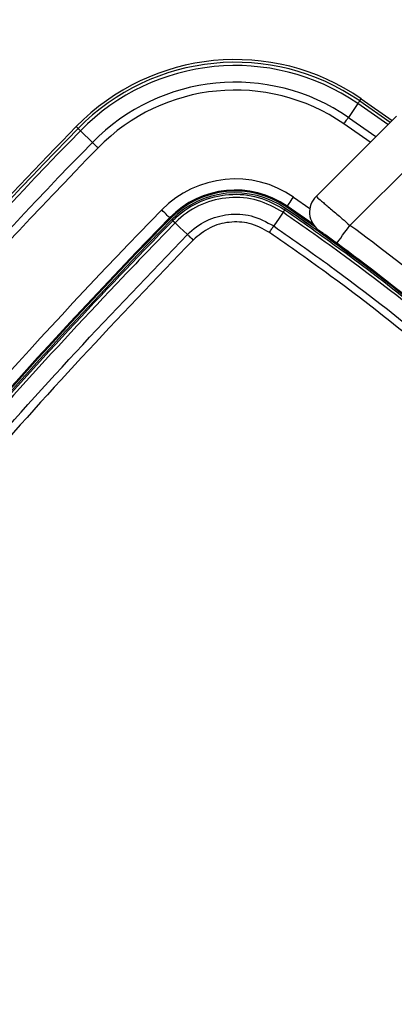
# Paper-space layout 'Surface plate' of a CAD drawing. Header units: millimetres. Extents: x 65420 to 443956, y 26941 to 406945.
# Tile 58 of 71: x 90862 to 92548, y 243284 to 247716. Entities that reach past the tile are written whole.
import ezdxf

# ---------------------------------------------------------------- set-up
doc = ezdxf.new("R2010")
doc.units = ezdxf.units.MM
doc.layers.add('COMPONENT_GEOMETRY', color=7, linetype='Continuous')
doc.styles.add('SLDTEXTSTYLE1', font='TXT', dxfattribs={"width": 0.75})
doc.dimstyles.new('SLDDIMSTYLE2', dxfattribs={"dimtxt": 2500, "dimasz": 165.1, "dimexe": 0, "dimexo": 0.0625, "dimgap": 625, "dimtad": 0, "dimtih": 1, "dimtoh": 1, "dimdec": 0, "dimlfac": 0.02, "dimrnd": 1e-09, "dimzin": 12, "dimdsep": 46, "dimtxsty": 'SLDTEXTSTYLE1', "dimsah": 1, "dimcen": 0.09, "dimadec": 0, "dimazin": 3, "dimtfac": 1, "dimtdec": 3, "dimtofl": 0, "dimtmove": 0, "dimatfit": 3, "dimfxl": 1, "dimfrac": 2, "dimtolj": 1, "dimtzin": 12, "dimarcsym": 0})

# ---------------------------------------------------------------- blocks, each defined once
blk = doc.blocks.new('_D_8')
at = {"layer": 'COMPONENT_GEOMETRY', "color": 7, "ltscale": 50}
for p, q in [((240160.5, 319828.1), (240160.5, 222689.3)), ((82724.7, 240321.4), (82724.7, 222689.3)), ((82724.7, 222848.1), (157748.2, 222848.1)), ((240160.5, 222848.1), (165137, 222848.1))]:
    blk.add_line(p, q, dxfattribs=at)
for points in [[(82724.7, 222848.1), (82889.8, 222822.7), (82889.8, 222873.5)], [(240160.5, 222848.1), (239995.4, 222873.5), (239995.4, 222822.7)]]:
    blk.add_solid(points, dxfattribs=at)
at = {"layer": 'COMPONENT_GEOMETRY', "color": 7, "ltscale": 50, "insert": (157748.2, 224086.4), "char_height": 2500, "attachment_point": 1, "style": 'SLDTEXTSTYLE1'}
blk.add_mtext('3149', dxfattribs=at)

psp = doc.layouts.new('Surface plate')

# ---------------------------------------------------------------- linework, layer by layer
at = {"color": 7, "linetype": 'Continuous', "lineweight": 25, "ltscale": 50}
for p, q in [((92392.04, 247350.26), (92398.99, 247360.38)), ((92398.99, 247360.38), (92538.41, 247262.87)), ((92383.76, 247338.21), (92341.24, 247276.37)), ((92195.81, 246920.27), (92557.3, 247281.76)), ((91125.32, 247225.94), (91116.53, 247234.52)), ((91135.79, 247215.74), (91189.51, 247163.34)), ((92698.72, 247140.34), (92348.41, 246790.03)), ((92063.7, 246872.69), (92066.18, 246876.3)), ((92182.75, 246794.93), (92066.18, 246876.3)), ((92055.31, 246860.49), (92059.07, 246865.95)), ((91540.23, 246821.32), (91537.1, 246824.38)), ((91550.9, 246810.92), (91546.09, 246815.61)), ((91561.61, 246801.27), (91561.59, 246801.25)), ((91615.77, 246750.15), (91617.11, 246748.89))]:
    psp.add_line(p, q, dxfattribs=at)
at = {"color": 8, "linetype": 'Continuous', "lineweight": 25, "ltscale": 50}
for p, q in [((92519.12, 247243.58), (92383.76, 247338.21)), ((92392.04, 247350.26), (92529.6, 247254.06)), ((92341.24, 247276.37), (92465.3, 247189.76)), ((92439.94, 247164.4), (92321.21, 247247.24)), ((92094.51, 246917.5), (92167.96, 246866.51))]:
    psp.add_line(p, q, dxfattribs=at)
at = {"color": 7, "linetype": 'Continuous', "lineweight": 25, "ltscale": 50, "flags": 128}
for points in [[(92383.76, 247338.21), (92385.55, 247340.81), (92387.14, 247343.14), (92388.53, 247345.16), (92389.7, 247346.86), (92390.65, 247348.24), (92391.36, 247349.26), (92391.82, 247349.94), (92392.04, 247350.26)], [(92321.21, 247247.24), (92323.99, 247251.28), (92326.74, 247255.28), (92329.43, 247259.2), (92332.05, 247263), (92334.56, 247266.66), (92336.95, 247270.13), (92339.18, 247273.38), (92341.24, 247276.37)], [(91125.32, 247225.94), (91125.6, 247225.67), (91126.18, 247225.1), (91127.08, 247224.23), (91128.27, 247223.07), (91129.75, 247221.62), (91131.51, 247219.91), (91133.53, 247217.94), (91135.79, 247215.74)], [(91214.83, 247138.66), (91211.32, 247142.08), (91207.84, 247145.47), (91204.44, 247148.79), (91201.13, 247152.02), (91197.95, 247155.11), (91194.94, 247158.05), (91192.12, 247160.8), (91189.51, 247163.34)], [(92066.18, 246876.3), (92066.81, 246877.21), (92068.48, 246879.64), (92071.13, 246883.49), (92074.65, 246888.62), (92078.92, 246894.83), (92083.78, 246901.89), (92089.04, 246909.55), (92094.51, 246917.5)], [(92191.68, 246783.23), (92188.84, 246785.24), (92063.7, 246872.69)], [(91537.1, 246824.38), (91536.3, 246825.15), (91534.2, 246827.21), (91530.85, 246830.47), (91526.4, 246834.81), (91521, 246840.08), (91514.86, 246846.06), (91508.21, 246852.54), (91501.31, 246859.28)], [(92047.5, 246848.86), (92029.72, 246822.76), (92005.58, 246787.33)], [(92047.47, 246848.89), (92049.21, 246851.44), (92050.76, 246853.71), (92052.09, 246855.68), (92053.21, 246857.33), (92054.1, 246858.65), (92054.75, 246859.62), (92055.16, 246860.23), (92055.31, 246860.49)], [(91615.77, 246750.15), (91583.58, 246780.54), (91561.61, 246801.27)], [(92289.22, 246709.44), (92290.36, 246710.98), (92293.72, 246715.57), (92299.19, 246723.02), (92306.56, 246733.04), (92315.53, 246745.26), (92325.76, 246759.19), (92336.87, 246774.31), (92348.41, 246790.03)]]:
    psp.add_lwpolyline(points, dxfattribs=at)
at = {"color": 7, "linetype": 'Continuous', "lineweight": 25, "ltscale": 2500}
for centre, radius, start, end in [((90724.72, 242956.63), 8000, 55.999442, 225), ((90724.72, 242956.63), 7925, 57.300908, 225), ((91832.46, 246536.34), 1000, 55.49083, 135.71908), ((91832.46, 246536.34), 987.72, 55.49083, 135.71908), ((91832.46, 246536.34), 973.1, 55.49083, 135.71908), ((90724.72, 242956.63), 8000, 225, 33.998272), ((91832.46, 246536.34), 898.06, 55.49083, 135.71908), ((91832.46, 246536.34), 862.7, 55.49083, 135.71908), ((90724.72, 242956.63), 7925, 225, 32.699092), ((110464.34, 228366.36), 27024.89, 135.719083, 137.267), ((110464.34, 228366.36), 27012.61, 135.719083, 145.723545), ((110464.34, 228366.36), 26998, 135.719083, 145.723545), ((110464.34, 228366.36), 26922.95, 135.719083, 145.723545), ((110464.34, 228366.36), 26887.6, 135.719083, 145.723545), ((91832.46, 246536.34), 462.55, 55.49083, 135.71908), ((91832.46, 246536.34), 412.56, 55.49083, 135.71908), ((91832.46, 246536.34), 408.18, 55.49083, 135.71908), ((91832.46, 246536.34), 400, 55.49083, 135.71908), ((92266.52, 246849.55), 100, 135, 234.2779), ((110464.34, 228366.36), 26487.44, 135.719083, 145.723545), ((86393.69, 238625.6), 10000, 46.719131, 55.490831), ((86393.69, 238625.6), 10000, 49.147412, 55.490831), ((110464.34, 228366.36), 26437.45, 135.719083, 145.723545), ((110464.34, 228366.36), 26433.07, 135.719083, 145.723545), ((110464.34, 228366.36), 26424.89, 135.719083, 145.723545), ((91456.99, 246696.4), 148.1, 45.06833, 50.64849), ((86369.59, 238649.79), 10100, 47.927635, 53.703556), ((90724.72, 242956.63), 3750, 91.69334, 358.30666), ((90724.72, 242956.63), 3745.57, 91.6649, 358.3351), ((86369.59, 238649.79), 10000, 47.956937, 53.703556), ((90724.72, 242956.63), 3695.6, 92.38945, 357.61055), ((76134.45, 262696.25), 26424.89, 304.276455, 314.280917), ((76134.45, 262696.25), 26433.07, 304.276455, 314.280917), ((76134.45, 262696.25), 26437.45, 304.276455, 314.280917), ((76134.45, 262696.25), 26487.44, 304.276455, 314.280917), ((76134.45, 262696.25), 26887.6, 304.276455, 314.280917), ((76134.45, 262696.25), 26922.95, 304.276455, 314.280917), ((76134.45, 262696.25), 26998, 304.276455, 314.280917), ((76134.45, 262696.25), 27012.61, 304.276455, 314.280917)]:
    psp.add_arc(centre, radius, start, end, dxfattribs=at)
at = {"color": 7, "linetype": 'Continuous', "lineweight": 25, "ltscale": 50}
for points, knots in [([(91551.01, 246811.03), (91555.72, 246815.71), (91591.67, 246851.39), (91673.09, 246904.11), (91803.18, 246935.73), (91938.62, 246924.89), (92016.42, 246881.95), (92055.31, 246860.49)], [0, 0, 0, 0, 0.0363238, 0.2772866, 0.518216, 0.7591083, 1, 1, 1, 1]), ([(92047.47, 246848.89), (92010.01, 246869.56), (91935.08, 246910.91), (91804.61, 246921.36), (91679.27, 246890.93), (91600.8, 246840.14), (91566.15, 246805.77), (91561.61, 246801.27)], [0, 0, 0, 0, 0.2408148, 0.4816757, 0.7226296, 0.9636789, 1, 1, 1, 1]), ([(92195.81, 246920.27), (92197.46, 246918.86), (92200.78, 246916.05), (92226.58, 246894.12), (92264.68, 246861.67), (92307.71, 246824.92), (92336.58, 246800.18), (92348.41, 246790.03)], [0, 0, 0, 0, 0.21224717, 0.42402856, 0.63645379, 0.85095508, 1, 1, 1, 1]), ([(91617.11, 246748.89), (91617.12, 246748.89), (91642.14, 246773.91), (91699.54, 246815.9), (91800.61, 246844.04), (91908.88, 246839.43), (91972.35, 246805.23), (92005.58, 246787.33)], [0, 0, 0, 0, 0.0000071, 0.2515579, 0.4934274, 0.734807, 1, 1, 1, 1]), ([(92047.5, 246848.86), (92047.5, 246848.86), (92047.49, 246848.87), (92047.48, 246848.88), (92047.47, 246848.89)], [0, 0, 0, 0, 0.0777122, 1, 1, 1, 1]), ([(92055.33, 246860.48), (92055.21, 246860.29), (92054.98, 246859.91), (92053.37, 246857.5), (92050.96, 246853.94), (92048.66, 246850.55), (92047.5, 246848.86)], [0, 0, 0, 0, 0.2500174, 0.5000094, 0.7500643, 1, 1, 1, 1]), ([(94616.95, 244279.41), (94492.28, 244453.74), (94242.93, 244802.41), (93820.12, 245301.9), (93359.67, 245782.66), (92858.12, 246237.77), (92416.5, 246589.64), (92139.63, 246784.14), (92047.5, 246848.86)], [0, 0, 0, 0, 0.1759264, 0.3518527, 0.5368032, 0.7221829, 0.9075626, 1, 1, 1, 1]), ([(92055.33, 246860.48), (92147.58, 246795.66), (92424.85, 246600.86), (92867.11, 246248.45), (93369.38, 245792.66), (93830.51, 245311.19), (94253.96, 244810.99), (94503.69, 244461.83), (94628.56, 244287.26)], [0, 0, 0, 0, 0.0924369, 0.2778181, 0.4631993, 0.6481528, 0.8240764, 1, 1, 1, 1]), ([(88631.72, 243246.42), (88770.3, 243445.68), (89047.45, 243844.19), (89483.75, 244427.44), (89934.42, 244999.09), (90390.39, 245545.67), (90850.51, 246068.32), (91235.55, 246484.87), (91472.08, 246729.43), (91550.9, 246810.92)], [0, 0, 0, 0, 0.1582173, 0.3164344, 0.4740122, 0.6315899, 0.7789697, 0.9263494, 1, 1, 1, 1]), ([(91561.59, 246801.25), (91482.75, 246719.74), (91246.15, 246475.12), (90861.01, 246058.47), (90400.77, 245535.69), (89944.68, 244988.99), (89493.88, 244417.22), (89057.48, 243833.85), (88780.26, 243435.25), (88641.65, 243235.96)], [0, 0, 0, 0, 0.0736516, 0.221033, 0.3684144, 0.5259923, 0.6835704, 0.8417851, 1, 1, 1, 1]), ([(91550.9, 246810.92), (91550.91, 246810.93), (91550.94, 246810.97), (91550.98, 246811.01), (91551.01, 246811.03)], [0, 0, 0, 0, 0.2455875, 1, 1, 1, 1]), ([(91561.61, 246801.27), (91560.08, 246802.72), (91557.03, 246805.62), (91553.78, 246808.64), (91551.58, 246810.64), (91551.2, 246810.9), (91551.01, 246811.03)], [0, 0, 0, 0, 0.2500067, 0.4999835, 0.7500314, 1, 1, 1, 1]), ([(91985.87, 246758.52), (91956.48, 246774.33), (91900.35, 246804.55), (91805.03, 246808.23), (91714.56, 246784.3), (91667.01, 246744.5), (91642.77, 246724.21)], [0, 0, 0, 0, 0.2651527, 0.5065391, 0.7484358, 1, 1, 1, 1]), ([(91985.87, 246758.52), (91987.71, 246761.2), (91991.39, 246766.57), (91996.66, 246774.25), (92001.54, 246781.39), (92004.24, 246785.35), (92005.58, 246787.33)], [0, 0, 0, 0, 0.2499835, 0.4999944, 0.7499659, 1, 1, 1, 1]), ([(92005.58, 246787.33), (92097.73, 246722.63), (92374.67, 246528.19), (92816.22, 246176.14), (93317.37, 245720.51), (93773.85, 245242.34), (94189.83, 244749.31), (94433.55, 244408.1), (94555.42, 244237.49)], [0, 0, 0, 0, 0.0931497, 0.2799683, 0.4667869, 0.6531644, 0.826582, 1, 1, 1, 1]), ([(88699.37, 243187.68), (88763.53, 243280.66), (88956.08, 243559.7), (89287.83, 244018.04), (89708.81, 244570.97), (90154.29, 245124.98), (90625.69, 245679.21), (91111.86, 246222.3), (91448.7, 246573.36), (91617.11, 246748.89)], [0, 0, 0, 0, 0.0737205, 0.2212406, 0.3687607, 0.5262463, 0.6837317, 0.8418659, 1, 1, 1, 1]), ([(91642.77, 246724.21), (91640.4, 246726.51), (91635.67, 246731.12), (91628.84, 246737.71), (91622.46, 246743.83), (91618.9, 246747.2), (91617.11, 246748.89)], [0, 0, 0, 0, 0.2500231, 0.5000339, 0.7500103, 1, 1, 1, 1]), ([(94526.61, 244217.78), (94405.2, 244387.79), (94162.39, 244727.82), (93747.92, 245219.13), (93293.08, 245695.6), (92793.69, 246149.59), (92353.68, 246500.35), (92077.69, 246694.07), (91985.87, 246758.52)], [0, 0, 0, 0, 0.1734181, 0.3468359, 0.5332128, 0.720031, 0.9068492, 1, 1, 1, 1]), ([(92289.22, 246709.44), (92282.94, 246714.04), (92267.62, 246725.27), (92244.77, 246741.91), (92224.51, 246756.57), (92210.78, 246766.47), (92209.01, 246767.73), (92208.13, 246768.37)], [0, 0, 0, 0, 0.14893413, 0.36335778, 0.57580494, 0.7876718, 1, 1, 1, 1]), ([(91642.77, 246724.21), (91474.51, 246548.85), (91138.01, 246198.15), (90652.29, 245655.61), (90181.3, 245101.96), (89736.2, 244548.54), (89315.56, 243996.21), (88984.06, 243538.37), (88791.64, 243259.64), (88727.52, 243166.76)], [0, 0, 0, 0, 0.1581334, 0.3162669, 0.473752, 0.6312372, 0.7787579, 0.9262788, 1, 1, 1, 1]), ([(90934.85, 240959.43), (91027.73, 241023.55), (91306.46, 241215.97), (91764.3, 241547.47), (92316.63, 241968.11), (92870.05, 242413.21), (93423.7, 242884.2), (93966.24, 243369.92), (94316.95, 243706.42), (94492.3, 243874.68)], [0, 0, 0, 0, 0.07372119, 0.22124195, 0.36876252, 0.52624752, 0.68373236, 0.84186619, 1, 1, 1, 1]), ([(94516.98, 243849.02), (94341.45, 243680.6), (93990.39, 243343.77), (93447.3, 242857.6), (92893.07, 242386.2), (92339.06, 241940.72), (91786.13, 241519.74), (91327.79, 241187.99), (91048.75, 240995.44), (90955.77, 240931.28)], [0, 0, 0, 0, 0.1581341, 0.3162683, 0.4737536, 0.6312391, 0.7787593, 0.9262795, 1, 1, 1, 1]), ([(91004.05, 240873.56), (91203.34, 241012.17), (91601.94, 241289.39), (92185.31, 241725.79), (92757.08, 242176.59), (93303.79, 242632.68), (93826.56, 243092.92), (94243.21, 243478.06), (94487.83, 243714.66), (94569.34, 243793.5)], [0, 0, 0, 0, 0.1582149, 0.3164296, 0.4740077, 0.6315856, 0.778967, 0.9263484, 1, 1, 1, 1]), ([(94579.01, 243782.8), (94497.52, 243703.99), (94252.96, 243467.45), (93836.41, 243082.41), (93313.76, 242622.3), (92767.18, 242166.33), (92195.53, 241715.65), (91612.28, 241279.36), (91213.77, 241002.21), (91014.51, 240863.63)], [0, 0, 0, 0, 0.0736506, 0.2210303, 0.3684101, 0.5259878, 0.6835656, 0.8417827, 1, 1, 1, 1])]:
    psp.add_open_spline(points, degree=3, knots=knots, dxfattribs=at)

# ---------------------------------------------------------------- dimensions: what is measured, and where the dimension line sits
at = {"layer": 'COMPONENT_GEOMETRY', "color": 7, "ltscale": 50}
dim = psp.add_linear_dim(base=(82724.72, 222848.07), p1=(240160.49, 319891.58), p2=(82724.72, 240384.9), dimstyle='SLDDIMSTYLE2', dxfattribs=at)
dim.commit()
dim.dimension.update_dxf_attribs({"geometry": '_D_8', "text_midpoint": (161442.6, 222848.07), "dimtype": 160})

doc.saveas('drawing.dxf')
